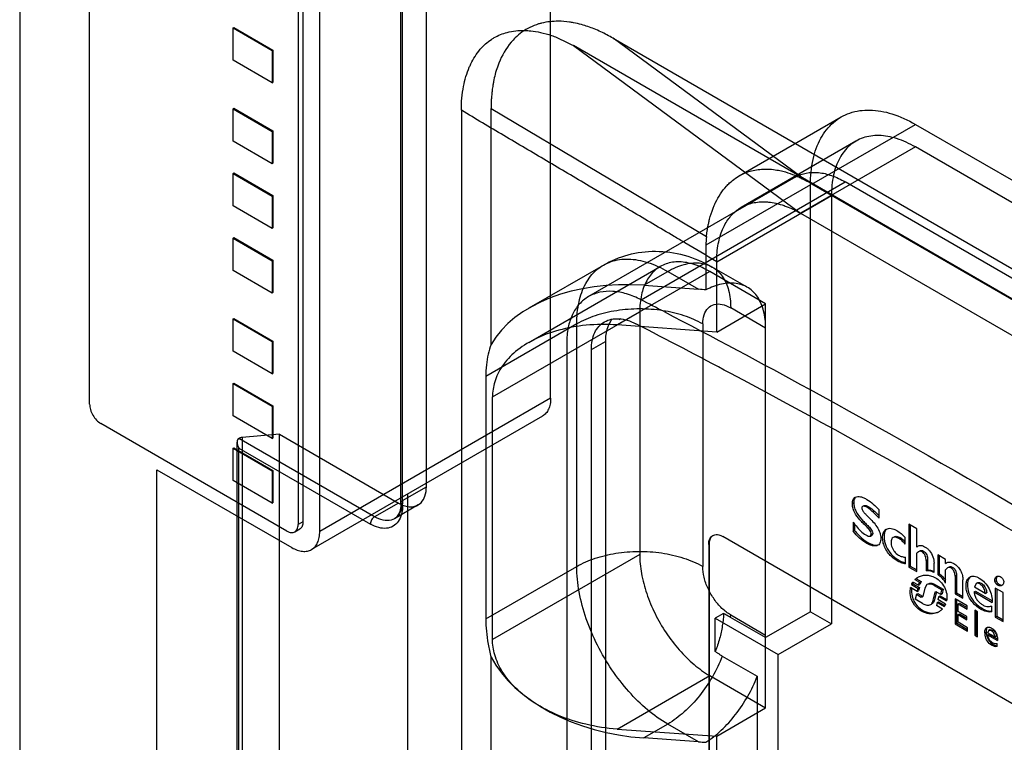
# Model space of a CAD drawing. Header units: millimetres. Extents: x 35 to 269, y 38 to 386.
# Tile 10 of 14: x 42 to 92, y 220 to 257. Entities that reach past the tile are written whole.
import ezdxf

# ---------------------------------------------------------------- set-up
doc = ezdxf.new("R2010")
doc.units = ezdxf.units.MM
doc.header["$LTSCALE"] = 27.53941
doc.layers.get('0').update_dxf_attribs({"linetype": 'CONTINUOUS'})

msp = doc.modelspace()

# ---------------------------------------------------------------- linework, layer by layer
at = {"color": 7, "linetype": 'Continuous'}
for p, q in [((42.221, 288.01), (42.221, 183.089)), ((69.056, 237.407), (69.056, 270.884)), ((45.757, 237.101), (45.757, 270.496)), ((62.776, 232.924), (62.776, 267.217)), ((61.486, 232.107), (61.486, 266.4)), ((61.574, 231.985), (61.574, 266.523)), ((56.293, 264.413), (56.293, 231.018)), ((56.54, 264.556), (56.54, 231.161)), ((57.389, 230.671), (57.389, 264.148)), ((53.005, 256.105), (53.04, 256.125)), ((53.005, 254.472), (53.005, 256.105)), ((53.005, 256.105), (54.985, 254.962)), ((53.04, 256.125), (55.02, 254.982)), ((72.211, 255.585), (114.152, 231.371)), ((82.003, 248.366), (72.211, 255.585)), ((54.985, 254.962), (55.02, 254.982)), ((54.985, 254.962), (54.985, 253.329)), ((55.02, 254.982), (55.02, 253.349)), ((113.328, 230.315), (70.206, 255.211)), ((70.207, 255.211), (81.691, 246.743)), ((54.985, 253.329), (53.005, 254.472)), ((54.985, 253.329), (55.02, 253.349)), ((53.005, 252.022), (53.04, 252.043)), ((53.005, 250.389), (53.005, 252.022)), ((53.005, 252.022), (54.985, 250.879)), ((53.04, 252.043), (55.02, 250.9)), ((64.544, 251.942), (64.544, 185.771)), ((66.046, 240.119), (66.046, 252.026)), ((66.046, 252.026), (76.931, 245.569)), ((78.578, 248.626), (83.739, 251.605)), ((54.985, 250.879), (55.02, 250.9)), ((54.985, 250.879), (54.985, 249.246)), ((55.02, 250.9), (55.02, 249.267)), ((82.264, 248.217), (87.489, 251.234)), ((87.489, 251.234), (118.956, 233.067)), ((54.985, 249.246), (53.005, 250.389)), ((84.489, 250.388), (78.691, 247.04)), ((87.489, 250.091), (81.691, 246.743)), ((118.956, 231.924), (87.489, 250.091)), ((54.985, 249.246), (55.02, 249.267)), ((53.005, 248.756), (53.04, 248.777)), ((53.005, 247.123), (53.005, 248.756)), ((53.005, 248.756), (54.985, 247.613)), ((53.04, 248.777), (55.02, 247.634)), ((81.441, 248.576), (70.974, 242.533)), ((73.626, 242.373), (83.941, 248.328)), ((115.761, 229.957), (83.941, 248.328)), ((82.186, 248.172), (76.905, 245.123)), ((82.186, 226.616), (82.186, 248.172)), ((113.73, 230.05), (82.264, 248.217)), ((54.985, 247.613), (55.02, 247.634)), ((54.985, 247.613), (54.985, 245.98)), ((55.02, 247.634), (55.02, 246.001)), ((77.448, 244.297), (83.247, 247.644)), ((83.247, 247.644), (83.247, 226.004)), ((54.985, 245.98), (53.005, 247.123)), ((81.691, 246.743), (113.157, 228.576)), ((54.985, 245.98), (55.02, 246.001)), ((53.005, 245.49), (53.04, 245.511)), ((53.005, 243.857), (53.005, 245.49)), ((53.005, 245.49), (54.985, 244.347)), ((53.04, 245.511), (55.02, 244.368)), ((76.905, 245.123), (76.905, 242.873)), ((54.985, 244.347), (55.02, 244.368)), ((54.985, 244.347), (54.985, 242.714)), ((55.02, 244.368), (55.02, 242.735)), ((54.985, 242.714), (53.005, 243.857)), ((67.961, 240.221), (74.595, 244.051)), ((67.971, 241.959), (71.723, 244.126)), ((78.991, 243.006), (77.223, 244.027)), ((77.448, 240.742), (77.448, 244.294)), ((77.094, 243.804), (72.411, 241.1)), ((73.758, 243.102), (74.973, 243.804)), ((74.973, 243.804), (76.531, 242.904)), ((79.923, 242.171), (77.094, 243.804)), ((73.758, 243.102), (76.531, 242.904)), ((54.985, 242.714), (55.02, 242.735)), ((77.448, 240.742), (79.923, 242.171)), ((79.923, 240.946), (78.155, 241.967)), ((79.923, 221.758), (79.923, 242.171)), ((53.005, 241.408), (53.04, 241.428)), ((53.005, 239.775), (53.005, 241.408)), ((53.005, 241.408), (54.985, 240.265)), ((53.04, 241.428), (55.02, 240.285)), ((66.117, 237.466), (73.559, 241.762)), ((73.559, 241.762), (73.559, 229.514)), ((70.377, 241.15), (65.781, 238.496)), ((70.377, 228.902), (70.377, 241.15)), ((77.448, 240.742), (72.412, 241.1)), ((76.741, 241.15), (76.741, 228.902)), ((54.985, 240.265), (55.02, 240.285)), ((54.985, 240.265), (54.985, 238.632)), ((55.02, 240.285), (55.02, 238.652)), ((69.869, 240.204), (69.869, 179.864)), ((71.114, 239.861), (71.821, 240.269)), ((71.821, 240.269), (71.821, 179.358)), ((54.985, 238.632), (53.005, 239.775)), ((71.114, 178.95), (71.114, 239.861)), ((54.985, 238.632), (55.02, 238.652)), ((65.781, 238.496), (65.781, 226.249)), ((53.005, 238.142), (53.04, 238.162)), ((53.005, 236.509), (53.005, 238.142)), ((53.005, 238.142), (54.985, 236.999)), ((53.04, 238.162), (55.02, 237.019)), ((69.056, 237.407), (57.389, 230.671)), ((66.117, 225.218), (66.117, 237.466)), ((54.985, 236.999), (55.02, 237.019)), ((54.985, 236.999), (54.985, 235.366)), ((55.02, 237.019), (55.02, 235.386)), ((54.985, 235.366), (53.005, 236.509)), ((68.642, 236.491), (56.975, 229.755)), ((55.727, 230.691), (46.323, 236.121)), ((55.351, 235.577), (53.47, 235.422)), ((53.47, 235.422), (53.47, 188.718)), ((54.985, 235.366), (55.02, 235.386)), ((55.351, 188.873), (55.351, 235.577)), ((55.351, 235.577), (61.362, 232.107)), ((53.005, 234.876), (53.04, 234.896)), ((53.04, 234.896), (55.02, 233.753)), ((53.213, 188.547), (53.213, 235.179)), ((60.159, 231.413), (53.301, 235.373)), ((53.005, 233.243), (53.005, 234.876)), ((53.005, 234.876), (54.985, 233.733)), ((53.301, 188.424), (53.301, 234.883)), ((53.301, 234.883), (59.947, 231.046)), ((49.156, 182.426), (49.156, 233.791)), ((49.156, 233.791), (55.975, 229.854)), ((54.985, 233.733), (55.02, 233.753)), ((54.985, 233.733), (54.985, 232.1)), ((55.02, 233.753), (55.02, 232.12)), ((54.985, 232.1), (53.005, 233.243)), ((61.574, 232.23), (62.776, 232.924)), ((61.844, 190.948), (61.844, 232.566)), ((54.985, 232.1), (55.02, 232.12)), ((61.362, 232.107), (60.159, 231.413)), ((62.362, 232.008), (61.159, 231.314)), ((84.307, 232.087), (84.378, 232.127)), ((84.893, 231.972), (84.822, 231.931)), ((85.064, 231.874), (85.135, 231.915)), ((85.659, 231.338), (85.659, 231.759)), ((56.54, 231.161), (56.293, 231.018)), ((84.345, 231.143), (84.345, 230.677)), ((84.416, 231.053), (84.416, 230.718)), ((87.163, 231.032), (87.163, 228.872)), ((87.562, 230.802), (87.163, 231.032)), ((87.234, 230.992), (87.234, 228.913)), ((56.127, 230.652), (56.375, 230.795)), ((102.502, 216.129), (77.754, 230.417)), ((84.416, 230.718), (84.345, 230.677)), ((85.222, 230.438), (85.264, 230.534)), ((85.223, 230.438), (85.293, 230.479)), ((85.264, 230.534), (85.335, 230.575)), ((85.335, 230.575), (85.293, 230.479)), ((87.562, 229.885), (87.562, 230.802)), ((77.046, 230.009), (77.068, 230.021)), ((77.046, 230.009), (77.046, 216.129)), ((77.068, 230.021), (77.068, 216.141)), ((85.023, 230.077), (85.093, 230.117)), ((86.655, 230.316), (86.726, 230.357)), ((86.979, 230.029), (86.979, 230.372)), ((87.562, 229.885), (87.613, 229.921)), ((73.559, 229.514), (66.117, 225.217)), ((87.646, 229.644), (87.562, 229.57)), ((87.562, 228.642), (87.562, 229.57)), ((87.828, 229.639), (87.899, 229.68)), ((88.621, 229.492), (88.621, 228.496)), ((89.019, 229.262), (88.621, 229.492)), ((88.691, 229.451), (88.691, 228.537)), ((86.626, 229.153), (86.697, 229.194)), ((86.999, 229.035), (86.999, 229.366)), ((88.034, 229.199), (88.105, 229.24)), ((88.034, 229.199), (88.034, 228.685)), ((88.105, 229.24), (88.105, 228.726)), ((88.432, 228.601), (88.432, 229.067)), ((89.019, 229.052), (89.019, 229.262)), ((89.019, 229.052), (89.061, 229.081)), ((65.781, 226.249), (70.377, 228.902)), ((87.163, 228.872), (87.234, 228.913)), ((87.163, 228.872), (87.562, 228.642)), ((87.234, 228.913), (87.562, 228.724)), ((88.105, 228.726), (88.034, 228.685)), ((88.691, 228.537), (88.621, 228.496)), ((89.019, 228.056), (89.019, 228.74)), ((89.496, 228.415), (89.567, 228.455)), ((89.567, 228.455), (89.567, 227.566)), ((87.298, 227.986), (87.369, 228.027)), ((87.298, 227.986), (87.632, 227.793)), ((87.651, 227.953), (87.369, 228.115)), ((87.369, 228.027), (87.703, 227.834)), ((87.47, 228.238), (87.541, 228.279)), ((87.47, 228.238), (87.706, 228.102)), ((87.541, 228.279), (87.776, 228.143)), ((87.625, 228.361), (87.647, 228.372)), ((87.651, 227.953), (87.706, 228.102)), ((87.651, 227.953), (87.722, 227.994)), ((87.706, 228.102), (87.776, 228.143)), ((87.776, 228.143), (87.722, 227.994)), ((88.077, 227.983), (87.962, 227.806)), ((88.441, 227.941), (88.512, 227.982)), ((88.441, 227.941), (88.827, 227.719)), ((88.512, 227.982), (88.897, 227.759)), ((89.496, 228.415), (89.496, 227.525)), ((89.894, 227.295), (89.894, 228.223)), ((90.558, 228.041), (90.473, 227.854)), ((90.629, 228.082), (90.558, 228.041)), ((91.511, 228.143), (91.582, 228.184)), ((87.578, 227.643), (87.25, 227.833)), ((87.545, 227.496), (87.48, 227.247)), ((87.545, 227.496), (87.616, 227.537)), ((87.545, 227.496), (87.787, 227.356)), ((87.578, 227.643), (87.632, 227.793)), ((87.578, 227.643), (87.649, 227.684)), ((87.616, 227.537), (87.857, 227.397)), ((87.632, 227.793), (87.703, 227.834)), ((87.703, 227.834), (87.649, 227.684)), ((87.962, 227.806), (87.862, 227.378)), ((88.365, 227.127), (88.492, 227.61)), ((88.553, 227.614), (88.436, 227.167)), ((88.492, 227.61), (88.51, 227.621)), ((88.777, 227.484), (88.544, 227.618)), ((88.674, 227.384), (88.745, 227.425)), ((88.745, 227.425), (89.071, 227.237)), ((88.777, 227.484), (88.827, 227.719)), ((88.777, 227.484), (88.848, 227.524)), ((88.827, 227.719), (88.897, 227.759)), ((88.897, 227.759), (88.848, 227.524)), ((89.496, 227.525), (89.567, 227.566)), ((89.496, 227.525), (89.894, 227.295)), ((89.567, 227.566), (89.894, 227.377)), ((90.464, 227.616), (90.535, 227.657)), ((90.464, 227.616), (91.375, 227.09)), ((91.023, 227.536), (90.473, 227.854)), ((90.535, 227.657), (91.358, 227.182)), ((91.023, 227.536), (91.094, 227.577)), ((91.529, 227.813), (91.529, 226.347)), ((91.927, 227.583), (91.529, 227.813)), ((91.6, 227.772), (91.6, 226.388)), ((91.927, 226.117), (91.927, 227.583)), ((87.856, 227.03), (87.48, 227.247)), ((87.857, 227.397), (87.787, 227.356)), ((88.436, 227.167), (88.365, 227.126)), ((88.596, 227.078), (88.55, 226.925)), ((88.853, 226.75), (88.55, 226.925)), ((88.596, 227.078), (88.667, 227.119)), ((88.596, 227.078), (88.95, 226.873)), ((88.674, 227.384), (88.631, 227.229)), ((89.018, 227.005), (88.631, 227.229)), ((88.667, 227.119), (88.98, 226.938)), ((88.674, 227.384), (89.066, 227.158)), ((89.496, 227.267), (89.496, 226.007)), ((90.114, 226.91), (89.496, 227.267)), ((89.567, 227.226), (89.567, 226.048)), ((89.651, 227.015), (89.722, 227.055)), ((89.651, 226.635), (89.651, 227.015)), ((89.651, 227.015), (90.114, 226.747)), ((89.722, 227.055), (90.114, 226.829)), ((77.798, 226.533), (77.378, 226.29)), ((78.155, 226.453), (79.923, 225.432)), ((82.186, 226.616), (79.921, 225.309)), ((82.186, 226.616), (83.247, 226.004)), ((88.658, 226.597), (88.677, 226.608)), ((88.677, 226.608), (88.658, 226.597)), ((90.098, 226.377), (89.651, 226.635)), ((89.651, 226.472), (89.722, 226.513)), ((89.651, 226.08), (89.651, 226.472)), ((89.651, 226.472), (90.098, 226.214)), ((89.722, 226.513), (90.098, 226.296)), ((90.114, 226.747), (90.114, 226.91)), ((90.492, 226.692), (90.492, 225.431)), ((90.634, 226.61), (90.492, 226.692)), ((90.563, 226.651), (90.563, 225.472)), ((90.634, 225.349), (90.634, 226.61)), ((90.787, 226.749), (90.858, 226.79)), ((91.353, 226.617), (91.353, 226.903)), ((77.378, 224.603), (77.378, 226.29)), ((77.378, 226.29), (80.56, 224.453)), ((79.921, 225.309), (78.154, 226.33)), ((80.56, 224.453), (83.247, 226.004)), ((89.496, 226.007), (89.567, 226.048)), ((89.496, 226.007), (90.128, 225.642)), ((89.567, 226.048), (90.128, 225.724)), ((90.128, 225.805), (89.651, 226.08)), ((90.098, 226.214), (90.098, 226.377)), ((91.529, 226.347), (91.6, 226.388)), ((91.529, 226.347), (91.927, 226.117)), ((91.6, 226.388), (91.927, 226.199)), ((90.128, 225.642), (90.128, 225.805)), ((90.492, 225.431), (90.563, 225.472)), ((90.492, 225.431), (90.634, 225.349)), ((90.563, 225.472), (90.634, 225.431)), ((90.998, 225.545), (91.069, 225.586)), ((91.14, 225.449), (91.21, 225.49)), ((91.14, 225.449), (91.645, 225.157)), ((91.201, 225.669), (91.143, 225.556)), ((91.504, 225.348), (91.143, 225.556)), ((91.272, 225.71), (91.201, 225.669)), ((91.336, 225.65), (91.201, 225.669)), ((91.21, 225.49), (91.629, 225.248)), ((91.272, 225.71), (91.407, 225.691)), ((91.336, 225.65), (91.407, 225.691)), ((91.345, 224.923), (91.416, 224.964)), ((91.504, 225.348), (91.574, 225.389)), ((91.632, 224.855), (91.632, 225.014)), ((80.56, 214.981), (80.56, 224.453)), ((66.046, 186.536), (66.046, 224.32)), ((77.731, 224.375), (79.499, 223.354)), ((72.412, 220.688), (77.095, 223.391)), ((77.095, 223.391), (79.923, 221.758)), ((79.499, 223.353), (79.499, 215.594)), ((77.448, 220.329), (79.923, 221.758)), ((72.412, 220.688), (77.448, 220.329)), ((74.973, 220.942), (73.758, 220.24)), ((76.531, 220.042), (74.973, 220.942)), ((76.531, 220.042), (73.758, 220.24)), ((77.448, 184.852), (77.448, 220.329))]:
    msp.add_line(p, q, dxfattribs=at)
for centre, radius, start, end in [((-113.454, -120.361), 408.136, 62.53419, 62.71751), ((73.115, 240.543), 1.006, 120.0069, 126.1173), ((-111.745, -118.417), 404.427, 61.99859, 62.76072), ((82.289, 228.378), 4.563, 44.8438, 45.0088), ((85.769, 228.988), 1.677, 43.7501, 45.6926), ((87.427, 230.58), 1.567, 229.9901, 235.0449), ((88, 227.754), 0.689, 150.1673, 152.4994), ((88.129, 227.578), 1.094, 35.2804, 38.1373), ((88.385, 227.654), 1.09, 197.3846, 204.0983), ((88.401, 227.661), 1.107, 204.1071, 210.0294), ((73.794, 226.454), 4.361, 358.368, 359.9908), ((75.586, 225.433), 4.337, 358.3636, 359.9952), ((91.699, 225.568), 0.701, 181.8501, 183.8661), ((91.745, 225.571), 0.747, 183.9065, 189.8008), ((91.788, 225.578), 0.791, 189.7609, 191.1747), ((91.778, 225.609), 0.709, 181.8608, 185.2517), ((91.832, 225.614), 0.764, 185.2837, 191.2165), ((91.876, 225.622), 0.808, 191.1748, 192.5891), ((91.265, 225.714), 0.177, 139.122, 141.9865), ((90.773, 225.183), 0.87, 11.8601, 13.8104), ((91.641, 225.203), 0.313, 263.2269, 268.2481)]:
    msp.add_arc(centre, radius, start, end, dxfattribs=at)
for centre, major_axis, ratio, start_param, end_param in [((86.403, 244.483), (6.709, -4.777), 0.105116, 2.308233, 2.358441), ((86.348, 244.451), (9.414, -1.149), 0.642948, -3.136443, -3.063261), ((73.758, 237.795), (8.158, -0.996), 0.642948, 1.649128, 2.878794), ((76.531, 239.23), (7.251, -0.692), 0.502757, 1.567168, 1.618759), ((73.758, 225.547), (8.158, -0.996), 0.642948, -2.722131, -1.492465), ((76.531, 223.717), (7.251, -0.692), 0.502757, -1.522833, -1.471242)]:
    msp.add_ellipse(centre, major_axis=major_axis, ratio=ratio, start_param=start_param, end_param=end_param, dxfattribs=at)
for points, knots in [([(72.211, 255.585), (72.11, 255.643), (71.905, 255.756), (71.588, 255.913), (71.161, 256.098), (70.704, 256.255), (70.284, 256.354), (69.894, 256.42), (69.35, 256.463), (68.82, 256.407), (68.345, 256.276), (68.003, 256.142), (67.602, 255.902), (67.291, 255.64), (66.844, 255.158), (66.554, 254.644), (66.299, 253.959), (66.2, 253.582), (66.139, 253.226), (66.112, 253.039), (66.087, 252.834), (66.069, 252.641), (66.058, 252.49), (66.051, 252.355), (66.051, 252.201), (66.041, 252.081), (66.046, 252.026)], [0, 0, 0, 0, 0.038005, 0.0762, 0.115603, 0.189499, 0.233608, 0.256201, 0.318596, 0.411006, 0.428088, 0.479247, 0.530107, 0.579894, 0.611566, 0.744186, 0.768136, 0.850197, 0.870639, 0.885986, 0.911723, 0.937922, 0.949446, 0.961122, 0.981777, 1, 1, 1, 1]), ([(64.544, 251.942), (64.544, 252.347), (64.606, 253.09), (64.823, 253.834), (65.085, 254.43), (65.268, 254.742), (65.636, 255.189), (65.898, 255.425), (66.356, 255.708), (66.907, 255.93), (67.547, 255.994), (68.113, 255.956), (68.572, 255.881), (69.011, 255.763), (69.571, 255.545), (69.924, 255.343), (70.207, 255.211)], [0, 0, 0, 0, 0.144717, 0.264127, 0.274288, 0.376974, 0.391258, 0.481025, 0.500575, 0.583345, 0.690201, 0.726647, 0.785738, 0.855683, 0.888474, 1, 1, 1, 1]), ([(77.448, 244.294), (76.91, 244.612), (76.195, 245.038), (74.762, 245.889), (73.686, 246.525), (72.251, 247.375), (70.817, 248.225), (68.846, 249.393), (66.695, 250.667), (65.261, 251.517), (64.544, 251.942)], [0, 0, 0, 0, 0.125017, 0.166486, 0.333231, 0.375068, 0.500001, 0.666648, 0.833323, 1, 1, 1, 1]), ([(82.186, 248.172), (82.186, 248.605), (82.259, 249.421), (82.642, 250.52), (83.288, 251.362), (84.175, 251.874), (85.228, 252.013), (86.371, 251.795), (87.114, 251.45), (87.489, 251.234)], [0, 0, 0, 0, 0.165154, 0.309737, 0.438589, 0.561415, 0.690266, 0.834848, 1, 1, 1, 1]), ([(87.489, 250.091), (87.189, 250.264), (86.595, 250.539), (85.681, 250.714), (84.839, 250.603), (84.13, 250.194), (83.612, 249.522), (83.306, 248.643), (83.247, 247.991), (83.247, 247.644)], [0, 0, 0, 0, 0.165171, 0.309776, 0.438651, 0.561488, 0.690331, 0.834885, 1, 1, 1, 1]), ([(76.931, 245.569), (76.929, 245.589), (76.934, 245.631), (76.953, 245.716), (76.963, 245.81), (76.977, 245.908), (76.997, 246.019), (77.025, 246.162), (77.058, 246.313), (77.092, 246.451), (77.165, 246.72), (77.265, 247.005), (77.505, 247.533), (77.76, 247.932), (78.134, 248.31), (78.492, 248.599), (78.877, 248.789), (79.38, 248.935), (79.801, 248.989), (80.233, 248.965), (80.538, 248.92), (80.861, 248.852), (81.212, 248.739), (81.535, 248.605), (81.774, 248.491), (81.927, 248.408), (82.003, 248.366)], [0, 0, 0, 0, 0.008245, 0.017315, 0.036666, 0.047592, 0.058622, 0.08373, 0.108386, 0.123176, 0.143036, 0.224539, 0.248741, 0.385267, 0.418346, 0.470518, 0.576692, 0.594377, 0.689015, 0.751761, 0.774241, 0.817761, 0.889594, 0.927409, 0.963848, 1, 1, 1, 1]), ([(81.441, 248.576), (81.606, 248.671), (81.985, 248.808), (82.614, 248.824), (83.285, 248.662), (83.721, 248.455), (83.941, 248.328)], [0, 0, 0, 0, 0.217775, 0.450931, 0.710225, 1, 1, 1, 1]), ([(77.448, 244.294), (77.448, 244.598), (77.493, 245.156), (77.654, 245.715), (77.85, 246.161), (77.988, 246.394), (78.266, 246.727), (78.464, 246.902), (78.807, 247.113), (79.218, 247.282), (79.697, 247.334), (80.121, 247.307), (80.466, 247.25), (80.794, 247.156), (81.215, 246.996), (81.488, 246.86), (81.691, 246.743)], [0, 0, 0, 0, 0.144951, 0.264419, 0.274555, 0.377086, 0.391371, 0.481016, 0.500561, 0.58326, 0.689916, 0.726301, 0.785475, 0.855752, 0.888339, 1, 1, 1, 1]), ([(70.377, 241.15), (70.377, 241.523), (70.44, 242.229), (70.77, 243.182), (71.331, 243.914), (72.103, 244.359), (73.017, 244.479), (74.007, 244.288), (74.65, 243.99), (74.973, 243.804)], [0, 0, 0, 0, 0.1644, 0.309074, 0.438347, 0.561657, 0.690929, 0.835602, 1, 1, 1, 1]), ([(71.723, 244.126), (72.114, 244.351), (72.972, 244.706), (74.378, 244.886), (75.845, 244.681), (76.777, 244.284), (77.223, 244.027)], [0, 0, 0, 0, 0.235547, 0.478235, 0.731158, 1, 1, 1, 1]), ([(77.094, 243.804), (76.844, 243.948), (76.349, 244.178), (75.587, 244.323), (74.885, 244.23), (74.294, 243.889), (73.863, 243.328), (73.608, 242.595), (73.559, 242.051), (73.559, 241.762)], [0, 0, 0, 0, 0.165142, 0.309715, 0.438564, 0.561393, 0.690252, 0.834841, 1, 1, 1, 1]), ([(74.973, 243.804), (75.232, 243.953), (75.745, 244.183), (76.539, 244.283), (77.252, 244.076), (77.788, 243.563), (78.098, 242.824), (78.155, 242.265), (78.155, 241.967)], [0, 0, 0, 0, 0.189943, 0.353618, 0.499997, 0.646377, 0.810055, 1, 1, 1, 1]), ([(79.923, 240.946), (79.923, 241.236), (79.869, 241.78), (79.578, 242.5), (79.079, 243.014), (78.41, 243.25), (77.651, 243.196), (77.155, 243.002), (76.905, 242.873)], [0, 0, 0, 0, 0.192163, 0.358007, 0.505928, 0.652014, 0.81331, 1, 1, 1, 1]), ([(70.975, 242.532), (70.8, 242.432), (70.473, 242.167), (70.123, 241.616), (69.911, 240.946), (69.869, 240.458), (69.869, 240.204)], [0, 0, 0, 0, 0.224194, 0.45976, 0.716547, 1, 1, 1, 1]), ([(73.626, 242.373), (73.393, 242.493), (72.928, 242.688), (72.218, 242.823), (71.552, 242.787), (71.151, 242.634), (70.975, 242.532)], [0, 0, 0, 0, 0.284926, 0.543381, 0.779085, 1, 1, 1, 1]), ([(76.741, 241.15), (76.447, 241.32), (75.788, 241.603), (74.711, 241.854), (73.559, 241.94), (72.407, 241.854), (71.331, 241.603), (70.671, 241.32), (70.377, 241.15)], [0, 0, 0, 0, 0.154291, 0.323201, 0.500001, 0.6768, 0.845709, 1, 1, 1, 1]), ([(76.741, 241.15), (76.741, 241.307), (76.776, 241.598), (76.978, 241.971), (77.327, 242.172), (77.75, 242.161), (78.019, 242.045), (78.155, 241.967)], [0, 0, 0, 0, 0.225515, 0.413837, 0.586199, 0.774512, 1, 1, 1, 1]), ([(71.775, 241.257), (71.88, 241.318), (72.121, 241.408), (72.52, 241.431), (72.946, 241.349), (73.225, 241.233), (73.365, 241.16)], [0, 0, 0, 0, 0.220684, 0.456113, 0.714775, 1, 1, 1, 1]), ([(72.162, 241.39), (72.147, 241.372), (72.088, 241.294), (72.038, 241.21), (72.005, 241.143)], [0, 0, 0, 0, 0.245025, 1, 1, 1, 1]), ([(74.786, 241.772), (77.252, 240.49), (86.884, 235.358), (96.304, 229.823), (103.17, 225.461)], [0, 0, 0, 0, 0.254691, 1, 1, 1, 1]), ([(72.411, 241.1), (71.891, 241.137), (70.895, 241.129), (69.481, 240.882), (68.269, 240.435), (67.293, 239.816), (66.597, 239.078), (66.199, 238.275), (66.117, 237.722), (66.117, 237.466)], [0, 0, 0, 0, 0.194216, 0.368671, 0.532035, 0.671647, 0.795276, 0.90469, 1, 1, 1, 1]), ([(71.114, 239.861), (71.114, 240.014), (71.139, 240.306), (71.265, 240.708), (71.476, 241.037), (71.671, 241.197), (71.775, 241.257)], [0, 0, 0, 0, 0.283748, 0.540709, 0.776015, 1, 1, 1, 1]), ([(72.005, 241.143), (71.974, 241.081), (71.86, 240.804), (71.821, 240.499), (71.821, 240.269)], [0, 0, 0, 0, 0.231991, 1, 1, 1, 1]), ([(66.046, 240.119), (65.986, 239.958), (65.886, 239.616), (65.799, 239.071), (65.781, 238.692), (65.781, 238.496)], [0, 0, 0, 0, 0.312148, 0.645367, 1, 1, 1, 1]), ([(105.68, 222.504), (103.486, 223.924), (94.482, 229.609), (85.226, 234.894), (78.131, 238.666)], [0, 0, 0, 0, 0.245368, 1, 1, 1, 1]), ([(69.056, 237.407), (69.056, 237.306), (69.041, 237.113), (68.963, 236.848), (68.831, 236.633), (68.708, 236.53), (68.642, 236.492)], [0, 0, 0, 0, 0.28954, 0.549117, 0.782255, 1, 1, 1, 1]), ([(45.757, 237.101), (45.757, 237.008), (45.792, 236.812), (45.913, 236.538), (46.09, 236.295), (46.242, 236.167), (46.323, 236.121)], [0, 0, 0, 0, 0.237241, 0.500001, 0.76276, 1, 1, 1, 1]), ([(53.47, 235.422), (53.449, 235.42), (53.409, 235.415), (53.352, 235.398), (53.316, 235.382), (53.301, 235.373)], [0, 0, 0, 0, 0.353706, 0.689871, 1, 1, 1, 1]), ([(53.301, 235.373), (53.272, 235.357), (53.223, 235.295), (53.206, 235.172), (53.23, 235.028), (53.273, 234.932), (53.301, 234.883)], [0, 0, 0, 0, 0.187322, 0.410642, 0.684792, 1, 1, 1, 1]), ([(61.362, 232.107), (61.498, 232.029), (61.767, 231.913), (62.19, 231.902), (62.539, 232.103), (62.741, 232.476), (62.776, 232.767), (62.776, 232.924)], [0, 0, 0, 0, 0.225513, 0.413833, 0.586196, 0.77451, 1, 1, 1, 1]), ([(84.307, 232.087), (84.307, 232.121), (84.312, 232.188), (84.337, 232.279), (84.381, 232.354), (84.424, 232.389), (84.447, 232.402)], [0, 0, 0, 0, 0.289355, 0.55044, 0.783054, 1, 1, 1, 1]), ([(84.463, 232.4), (84.449, 232.385), (84.392, 232.305), (84.378, 232.203), (84.378, 232.127)], [0, 0, 0, 0, 0.220653, 1, 1, 1, 1]), ([(84.447, 232.402), (84.485, 232.424), (84.581, 232.447), (84.731, 232.426), (84.886, 232.37), (85.104, 232.254), (85.372, 232.056), (85.563, 231.863), (85.659, 231.759)], [0, 0, 0, 0, 0.092625, 0.195824, 0.310876, 0.435623, 0.70703, 1, 1, 1, 1]), ([(61.574, 231.985), (61.574, 231.832), (61.544, 231.546), (61.385, 231.169), (61.112, 230.907), (60.748, 230.801), (60.342, 230.852), (60.08, 230.969), (59.947, 231.046)], [0, 0, 0, 0, 0.19042, 0.353953, 0.499993, 0.646033, 0.809569, 1, 1, 1, 1]), ([(61.574, 232.23), (61.574, 232.073), (61.539, 231.782), (61.338, 231.409), (60.988, 231.207), (60.564, 231.219), (60.295, 231.335), (60.159, 231.413)], [0, 0, 0, 0, 0.224847, 0.413547, 0.586457, 0.775155, 1, 1, 1, 1]), ([(61.486, 232.107), (61.486, 231.989), (61.466, 231.773), (61.36, 231.49), (61.231, 231.355), (61.159, 231.314)], [0, 0, 0, 0, 0.398585, 0.723676, 1, 1, 1, 1]), ([(61.574, 231.985), (61.549, 231.999), (61.506, 232.032), (61.477, 232.107), (61.506, 232.183), (61.549, 232.215), (61.574, 232.23)], [0, 0, 0, 0, 0.275377, 0.500001, 0.724625, 1, 1, 1, 1]), ([(85.264, 230.534), (85.264, 230.572), (85.238, 230.65), (85.174, 230.751), (85.094, 230.84), (84.987, 230.952), (84.849, 231.087), (84.629, 231.312), (84.434, 231.569), (84.324, 231.864), (84.307, 232.015), (84.307, 232.087)], [0, 0, 0, 0, 0.061479, 0.127205, 0.190983, 0.253105, 0.375898, 0.500122, 0.758355, 0.885464, 1, 1, 1, 1]), ([(84.378, 232.127), (84.378, 232.056), (84.395, 231.905), (84.505, 231.61), (84.7, 231.353), (84.919, 231.127), (85.058, 230.993), (85.165, 230.881), (85.245, 230.792), (85.309, 230.691), (85.335, 230.613), (85.335, 230.575)], [0, 0, 0, 0, 0.114536, 0.241645, 0.499878, 0.624102, 0.746895, 0.809017, 0.872795, 0.938521, 1, 1, 1, 1]), ([(84.822, 231.931), (84.808, 231.923), (84.79, 231.898), (84.786, 231.859), (84.79, 231.81), (84.814, 231.748), (84.858, 231.678), (84.909, 231.615), (84.981, 231.536), (85.072, 231.442), (85.184, 231.332), (85.332, 231.18), (85.509, 230.976), (85.651, 230.742), (85.72, 230.54), (85.744, 230.393), (85.746, 230.257), (85.725, 230.137), (85.677, 230.037), (85.624, 229.99), (85.596, 229.974)], [0, 0, 0, 0, 0.021464, 0.034794, 0.050079, 0.084329, 0.119882, 0.154932, 0.18937, 0.256601, 0.323393, 0.390683, 0.528742, 0.670322, 0.738757, 0.802364, 0.860476, 0.912585, 0.958381, 1, 1, 1, 1]), ([(85.064, 231.874), (85.024, 231.898), (84.951, 231.935), (84.855, 231.95), (84.822, 231.931)], [0, 0, 0, 0, 0.551176, 1, 1, 1, 1]), ([(84.893, 231.972), (84.914, 231.984), (84.97, 231.986), (85.019, 231.97), (85.045, 231.959)], [0, 0, 0, 0, 0.460514, 1, 1, 1, 1]), ([(85.045, 231.959), (85.053, 231.956), (85.084, 231.943), (85.113, 231.928), (85.135, 231.915)], [0, 0, 0, 0, 0.242339, 1, 1, 1, 1]), ([(85.135, 231.915), (85.203, 231.876), (85.336, 231.777), (85.455, 231.665), (85.515, 231.604)], [0, 0, 0, 0, 0.481037, 1, 1, 1, 1]), ([(60.159, 231.413), (60.129, 231.396), (60.072, 231.348), (60.006, 231.257), (59.96, 231.154), (59.947, 231.081), (59.947, 231.046)], [0, 0, 0, 0, 0.237217, 0.499998, 0.76278, 1, 1, 1, 1]), ([(85.659, 231.338), (85.565, 231.44), (85.382, 231.634), (85.176, 231.81), (85.064, 231.874)], [0, 0, 0, 0, 0.517574, 1, 1, 1, 1]), ([(56.127, 230.652), (56.154, 230.667), (56.203, 230.708), (56.255, 230.794), (56.287, 230.9), (56.293, 230.977), (56.293, 231.018)], [0, 0, 0, 0, 0.217783, 0.45091, 0.710297, 1, 1, 1, 1]), ([(56.54, 231.161), (56.54, 231.12), (56.534, 231.043), (56.503, 230.937), (56.45, 230.851), (56.401, 230.81), (56.375, 230.795)], [0, 0, 0, 0, 0.289703, 0.54909, 0.782217, 1, 1, 1, 1]), ([(84.345, 231.143), (84.393, 231.078), (84.576, 230.836), (84.792, 230.606), (84.987, 230.494)], [0, 0, 0, 0, 0.264507, 1, 1, 1, 1]), ([(55.727, 230.691), (55.762, 230.671), (55.832, 230.638), (55.939, 230.612), (56.04, 230.614), (56.101, 230.636), (56.127, 230.652)], [0, 0, 0, 0, 0.289702, 0.549088, 0.782216, 1, 1, 1, 1]), ([(56.975, 229.755), (57.041, 229.794), (57.164, 229.897), (57.295, 230.112), (57.373, 230.377), (57.389, 230.57), (57.389, 230.671)], [0, 0, 0, 0, 0.217745, 0.450883, 0.71046, 1, 1, 1, 1]), ([(77.046, 230.009), (77.046, 230.06), (77.054, 230.156), (77.093, 230.288), (77.159, 230.396), (77.221, 230.448), (77.254, 230.467)], [0, 0, 0, 0, 0.28954, 0.549117, 0.782255, 1, 1, 1, 1]), ([(77.203, 230.423), (77.157, 230.377), (77.085, 230.245), (77.068, 230.1), (77.068, 230.021)], [0, 0, 0, 0, 0.456261, 1, 1, 1, 1]), ([(77.254, 230.467), (77.287, 230.486), (77.362, 230.513), (77.488, 230.517), (77.622, 230.484), (77.71, 230.443), (77.754, 230.417)], [0, 0, 0, 0, 0.217746, 0.450884, 0.710461, 1, 1, 1, 1]), ([(85.023, 230.077), (84.898, 230.149), (84.647, 230.325), (84.448, 230.556), (84.345, 230.677)], [0, 0, 0, 0, 0.47625, 1, 1, 1, 1]), ([(84.416, 230.718), (84.48, 230.643), (84.605, 230.496), (84.745, 230.363), (84.819, 230.304)], [0, 0, 0, 0, 0.51106, 1, 1, 1, 1]), ([(84.987, 230.494), (85.026, 230.471), (85.097, 230.434), (85.19, 230.419), (85.223, 230.438)], [0, 0, 0, 0, 0.552213, 1, 1, 1, 1]), ([(86.626, 229.153), (86.553, 229.191), (86.407, 229.283), (86.206, 229.463), (86.031, 229.688), (85.903, 229.946), (85.837, 230.209), (85.83, 230.451), (85.879, 230.657), (85.968, 230.757), (86.019, 230.786)], [0, 0, 0, 0, 0.123217, 0.258429, 0.40402, 0.550722, 0.687927, 0.809415, 0.912504, 1, 1, 1, 1]), ([(86.023, 230.775), (85.991, 230.741), (85.937, 230.65), (85.904, 230.489), (85.906, 230.304), (85.941, 230.103), (86.015, 229.898), (86.159, 229.64), (86.309, 229.473), (86.42, 229.38)], [0, 0, 0, 0, 0.090035, 0.193549, 0.310862, 0.440338, 0.579892, 0.723865, 1, 1, 1, 1]), ([(86.019, 230.786), (86.054, 230.806), (86.136, 230.833), (86.272, 230.828), (86.414, 230.786), (86.506, 230.74), (86.553, 230.712)], [0, 0, 0, 0, 0.215102, 0.449888, 0.711783, 1, 1, 1, 1]), ([(86.463, 230.416), (86.482, 230.422), (86.575, 230.432), (86.664, 230.392), (86.726, 230.357)], [0, 0, 0, 0, 0.218915, 1, 1, 1, 1]), ([(86.553, 230.712), (86.63, 230.668), (86.777, 230.561), (86.913, 230.439), (86.979, 230.372)], [0, 0, 0, 0, 0.483293, 1, 1, 1, 1]), ([(84.819, 230.304), (84.841, 230.286), (84.929, 230.219), (85.022, 230.158), (85.093, 230.117)], [0, 0, 0, 0, 0.258413, 1, 1, 1, 1]), ([(85.596, 229.974), (85.559, 229.953), (85.468, 229.929), (85.323, 229.946), (85.172, 229.997), (85.073, 230.048), (85.023, 230.077)], [0, 0, 0, 0, 0.212851, 0.450067, 0.713759, 1, 1, 1, 1]), ([(85.093, 230.117), (85.178, 230.068), (85.34, 229.99), (85.528, 229.967), (85.607, 229.99)], [0, 0, 0, 0, 0.544371, 1, 1, 1, 1]), ([(86.36, 230.361), (86.334, 230.346), (86.287, 230.293), (86.261, 230.185), (86.26, 230.06), (86.286, 229.922), (86.341, 229.783), (86.448, 229.617), (86.56, 229.518), (86.641, 229.471)], [0, 0, 0, 0, 0.087411, 0.189975, 0.309062, 0.442064, 0.586149, 0.733355, 1, 1, 1, 1]), ([(86.655, 230.316), (86.629, 230.331), (86.578, 230.357), (86.481, 230.388), (86.4, 230.384), (86.36, 230.361)], [0, 0, 0, 0, 0.289631, 0.554215, 1, 1, 1, 1]), ([(86.979, 230.029), (86.931, 230.087), (86.83, 230.192), (86.715, 230.281), (86.655, 230.316)], [0, 0, 0, 0, 0.520368, 1, 1, 1, 1]), ([(86.726, 230.357), (86.734, 230.352), (86.771, 230.33), (86.805, 230.305), (86.831, 230.285)], [0, 0, 0, 0, 0.241765, 1, 1, 1, 1]), ([(86.831, 230.285), (86.84, 230.278), (86.878, 230.247), (86.914, 230.214), (86.94, 230.188)], [0, 0, 0, 0, 0.24461, 1, 1, 1, 1]), ([(87.613, 229.921), (87.637, 229.935), (87.671, 229.949), (87.707, 229.957), (87.716, 229.958)], [0, 0, 0, 0, 0.745269, 1, 1, 1, 1]), ([(87.716, 229.958), (87.754, 229.964), (87.84, 229.958), (87.965, 229.903), (88.091, 229.815), (88.252, 229.654), (88.395, 229.403), (88.432, 229.175), (88.432, 229.067)], [0, 0, 0, 0, 0.092479, 0.200771, 0.323409, 0.458428, 0.743225, 1, 1, 1, 1]), ([(55.975, 229.854), (56.062, 229.804), (56.237, 229.721), (56.505, 229.656), (56.757, 229.662), (56.909, 229.717), (56.975, 229.755)], [0, 0, 0, 0, 0.289539, 0.549116, 0.782254, 1, 1, 1, 1]), ([(70.377, 228.902), (70.671, 229.072), (71.316, 229.35), (72.369, 229.599), (73.501, 229.692), (74.655, 229.616), (75.756, 229.368), (76.436, 229.079), (76.741, 228.902)], [0, 0, 0, 0, 0.153917, 0.316483, 0.489654, 0.667485, 0.839823, 1, 1, 1, 1]), ([(73.559, 229.514), (73.559, 229.191), (73.628, 228.518), (73.893, 227.512), (74.313, 226.506), (74.866, 225.548), (75.528, 224.681), (76.267, 223.948), (76.815, 223.553), (77.095, 223.391)], [0, 0, 0, 0, 0.131926, 0.274567, 0.424082, 0.575955, 0.725463, 0.868091, 1, 1, 1, 1]), ([(86.641, 229.471), (86.698, 229.438), (86.816, 229.392), (86.94, 229.375), (86.999, 229.366)], [0, 0, 0, 0, 0.524326, 1, 1, 1, 1]), ([(87.828, 229.639), (87.798, 229.656), (87.734, 229.676), (87.671, 229.658), (87.646, 229.644)], [0, 0, 0, 0, 0.545199, 1, 1, 1, 1]), ([(87.716, 229.685), (87.741, 229.699), (87.805, 229.717), (87.869, 229.697), (87.899, 229.68)], [0, 0, 0, 0, 0.454801, 1, 1, 1, 1]), ([(88.034, 229.199), (88.034, 229.282), (88.016, 229.413), (87.931, 229.561), (87.863, 229.619), (87.828, 229.639)], [0, 0, 0, 0, 0.489239, 0.757719, 1, 1, 1, 1]), ([(87.899, 229.68), (87.934, 229.66), (88.001, 229.602), (88.087, 229.454), (88.105, 229.323), (88.105, 229.24)], [0, 0, 0, 0, 0.242281, 0.510761, 1, 1, 1, 1]), ([(86.529, 229.295), (86.543, 229.286), (86.597, 229.249), (86.654, 229.216), (86.697, 229.194)], [0, 0, 0, 0, 0.257489, 1, 1, 1, 1]), ([(86.999, 229.035), (86.937, 229.045), (86.808, 229.073), (86.687, 229.122), (86.626, 229.153)], [0, 0, 0, 0, 0.479341, 1, 1, 1, 1]), ([(86.697, 229.194), (86.722, 229.181), (86.819, 229.136), (86.922, 229.105), (86.999, 229.089)], [0, 0, 0, 0, 0.264429, 1, 1, 1, 1]), ([(89.137, 229.112), (89.159, 229.118), (89.206, 229.125), (89.308, 229.112), (89.383, 229.079), (89.432, 229.051)], [0, 0, 0, 0, 0.21803, 0.455602, 1, 1, 1, 1]), ([(89.432, 229.051), (89.5, 229.011), (89.632, 228.904), (89.784, 228.7), (89.876, 228.463), (89.894, 228.3), (89.894, 228.223)], [0, 0, 0, 0, 0.240203, 0.505588, 0.766459, 1, 1, 1, 1]), ([(74.973, 220.942), (74.613, 221.15), (73.915, 221.652), (72.972, 222.581), (72.122, 223.679), (71.396, 224.913), (70.833, 226.234), (70.471, 227.573), (70.377, 228.471), (70.377, 228.902)], [0, 0, 0, 0, 0.130663, 0.268864, 0.414772, 0.565503, 0.717969, 0.864444, 1, 1, 1, 1]), ([(78.155, 226.453), (77.996, 226.545), (77.69, 226.785), (77.305, 227.24), (76.998, 227.772), (76.796, 228.333), (76.741, 228.719), (76.741, 228.902)], [0, 0, 0, 0, 0.187717, 0.393743, 0.606294, 0.812306, 1, 1, 1, 1]), ([(87.647, 228.372), (87.709, 228.405), (87.847, 228.455), (88.077, 228.471), (88.327, 228.42), (88.587, 228.292), (88.832, 228.075), (89.015, 227.782), (89.097, 227.461), (89.086, 227.251), (89.066, 227.158)], [0, 0, 0, 0, 0.09283, 0.191224, 0.300075, 0.42526, 0.569534, 0.726779, 0.873969, 1, 1, 1, 1]), ([(88.432, 228.601), (88.399, 228.616), (88.271, 228.664), (88.134, 228.686), (88.034, 228.685)], [0, 0, 0, 0, 0.269735, 1, 1, 1, 1]), ([(88.105, 228.726), (88.131, 228.726), (88.242, 228.722), (88.352, 228.698), (88.432, 228.67)], [0, 0, 0, 0, 0.23626, 1, 1, 1, 1]), ([(89.019, 228.056), (88.973, 228.149), (88.848, 228.308), (88.699, 228.442), (88.621, 228.496)], [0, 0, 0, 0, 0.521064, 1, 1, 1, 1]), ([(88.691, 228.537), (88.745, 228.499), (88.851, 228.411), (88.945, 228.31), (88.989, 228.254)], [0, 0, 0, 0, 0.479818, 1, 1, 1, 1]), ([(89.12, 228.831), (89.091, 228.814), (89.057, 228.783), (89.027, 228.749), (89.019, 228.74)], [0, 0, 0, 0, 0.745658, 1, 1, 1, 1]), ([(89.496, 228.415), (89.496, 228.473), (89.485, 228.565), (89.438, 228.68), (89.382, 228.759), (89.314, 228.815), (89.244, 228.85), (89.176, 228.856), (89.137, 228.841), (89.12, 228.831)], [0, 0, 0, 0, 0.265367, 0.413753, 0.563232, 0.697888, 0.814637, 0.912035, 1, 1, 1, 1]), ([(89.191, 228.872), (89.208, 228.881), (89.247, 228.897), (89.315, 228.891), (89.384, 228.856), (89.453, 228.8), (89.509, 228.721), (89.556, 228.606), (89.567, 228.514), (89.567, 228.455)], [0, 0, 0, 0, 0.087965, 0.185363, 0.302112, 0.436768, 0.586247, 0.734633, 1, 1, 1, 1]), ([(87.298, 227.986), (87.303, 227.998), (87.323, 228.043), (87.349, 228.085), (87.369, 228.115)], [0, 0, 0, 0, 0.257373, 1, 1, 1, 1]), ([(87.47, 228.238), (87.482, 228.25), (87.53, 228.295), (87.582, 228.336), (87.625, 228.361)], [0, 0, 0, 0, 0.25284, 1, 1, 1, 1]), ([(88.441, 227.941), (88.41, 227.959), (88.346, 227.99), (88.25, 228.015), (88.157, 228.016), (88.101, 227.997), (88.077, 227.983)], [0, 0, 0, 0, 0.285588, 0.545702, 0.780926, 1, 1, 1, 1]), ([(88.148, 228.024), (88.172, 228.038), (88.228, 228.057), (88.32, 228.056), (88.417, 228.031), (88.48, 228), (88.512, 227.982)], [0, 0, 0, 0, 0.219074, 0.454299, 0.714414, 1, 1, 1, 1]), ([(90.787, 226.749), (90.639, 226.835), (90.429, 227.009), (90.218, 227.303), (90.103, 227.557), (90.048, 227.813), (90.049, 228.045), (90.102, 228.242), (90.188, 228.339), (90.238, 228.368)], [0, 0, 0, 0, 0.26415, 0.410677, 0.556478, 0.691347, 0.810537, 0.912561, 1, 1, 1, 1]), ([(90.177, 228.257), (90.152, 228.205), (90.122, 228.084), (90.117, 227.808), (90.221, 227.434), (90.489, 227.054), (90.733, 226.862), (90.858, 226.79)], [0, 0, 0, 0, 0.099031, 0.211995, 0.47334, 0.751071, 1, 1, 1, 1]), ([(90.278, 228.388), (90.268, 228.38), (90.226, 228.344), (90.194, 228.296), (90.177, 228.257)], [0, 0, 0, 0, 0.240354, 1, 1, 1, 1]), ([(90.238, 228.368), (90.269, 228.386), (90.343, 228.411), (90.466, 228.409), (90.594, 228.372), (90.678, 228.331), (90.721, 228.306)], [0, 0, 0, 0, 0.215783, 0.449874, 0.711327, 1, 1, 1, 1]), ([(91.023, 227.536), (91.018, 227.605), (90.994, 227.712), (90.929, 227.842), (90.863, 227.929), (90.785, 227.996), (90.706, 228.041), (90.628, 228.063), (90.578, 228.053), (90.558, 228.041)], [0, 0, 0, 0, 0.269641, 0.415928, 0.5604, 0.692927, 0.811082, 0.912765, 1, 1, 1, 1]), ([(90.629, 228.082), (90.648, 228.094), (90.699, 228.104), (90.776, 228.082), (90.856, 228.037), (90.933, 227.97), (91, 227.883), (91.065, 227.753), (91.088, 227.646), (91.094, 227.577)], [0, 0, 0, 0, 0.087235, 0.188918, 0.307074, 0.4396, 0.584072, 0.730359, 1, 1, 1, 1]), ([(90.721, 228.306), (90.82, 228.249), (91.012, 228.092), (91.227, 227.788), (91.356, 227.441), (91.379, 227.202), (91.375, 227.09)], [0, 0, 0, 0, 0.239401, 0.50589, 0.767828, 1, 1, 1, 1]), ([(91.511, 228.143), (91.497, 228.193), (91.494, 228.292), (91.557, 228.369), (91.591, 228.389)], [0, 0, 0, 0, 0.568629, 1, 1, 1, 1]), ([(91.866, 227.943), (91.841, 227.928), (91.777, 227.912), (91.671, 227.936), (91.569, 228.014), (91.524, 228.097), (91.511, 228.143)], [0, 0, 0, 0, 0.188613, 0.40797, 0.686422, 1, 1, 1, 1]), ([(91.627, 228.403), (91.607, 228.384), (91.574, 228.329), (91.569, 228.265), (91.573, 228.231)], [0, 0, 0, 0, 0.4504, 1, 1, 1, 1]), ([(91.582, 228.184), (91.601, 228.113), (91.682, 227.996), (91.817, 227.955), (91.871, 227.962)], [0, 0, 0, 0, 0.574783, 1, 1, 1, 1]), ([(91.591, 228.389), (91.616, 228.403), (91.679, 228.42), (91.786, 228.396), (91.887, 228.317), (91.933, 228.235), (91.946, 228.188)], [0, 0, 0, 0, 0.188575, 0.407757, 0.68629, 1, 1, 1, 1]), ([(91.946, 228.188), (91.96, 228.138), (91.962, 228.04), (91.9, 227.963), (91.866, 227.943)], [0, 0, 0, 0, 0.568407, 1, 1, 1, 1]), ([(87.314, 227.18), (87.267, 227.289), (87.211, 227.509), (87.227, 227.734), (87.25, 227.833)], [0, 0, 0, 0, 0.540708, 1, 1, 1, 1]), ([(87.307, 227.802), (87.301, 227.766), (87.286, 227.607), (87.308, 227.446), (87.345, 227.329)], [0, 0, 0, 0, 0.228501, 1, 1, 1, 1]), ([(88.507, 227.626), (88.509, 227.627), (88.522, 227.631), (88.535, 227.623), (88.544, 227.618)], [0, 0, 0, 0, 0.207628, 1, 1, 1, 1]), ([(90.464, 227.616), (90.468, 227.556), (90.489, 227.432), (90.569, 227.258), (90.688, 227.109), (90.826, 226.998), (90.966, 226.919), (91.142, 226.866), (91.274, 226.884), (91.353, 226.903)], [0, 0, 0, 0, 0.138491, 0.290829, 0.44066, 0.57765, 0.701344, 0.810725, 1, 1, 1, 1]), ([(88.658, 226.597), (88.565, 226.548), (88.342, 226.485), (87.968, 226.536), (87.581, 226.757), (87.383, 227.021), (87.314, 227.18)], [0, 0, 0, 0, 0.194675, 0.413457, 0.68079, 1, 1, 1, 1]), ([(87.442, 227.107), (87.518, 226.976), (87.709, 226.759), (88.057, 226.576), (88.389, 226.529), (88.591, 226.575), (88.678, 226.614)], [0, 0, 0, 0, 0.316089, 0.580833, 0.802, 1, 1, 1, 1]), ([(87.836, 227.353), (87.829, 227.349), (87.811, 227.345), (87.795, 227.352), (87.787, 227.356)], [0, 0, 0, 0, 0.448178, 1, 1, 1, 1]), ([(87.856, 227.03), (87.891, 227.01), (87.962, 226.975), (88.07, 226.945), (88.173, 226.942), (88.237, 226.962), (88.264, 226.978)], [0, 0, 0, 0, 0.284486, 0.543959, 0.77926, 1, 1, 1, 1]), ([(88.264, 226.978), (88.289, 226.993), (88.337, 227.035), (88.359, 227.095), (88.365, 227.126)], [0, 0, 0, 0, 0.474661, 1, 1, 1, 1]), ([(88.436, 227.167), (88.43, 227.136), (88.408, 227.076), (88.36, 227.034), (88.335, 227.019)], [0, 0, 0, 0, 0.525338, 1, 1, 1, 1]), ([(89.018, 227.005), (89.014, 226.993), (88.994, 226.948), (88.969, 226.905), (88.95, 226.873)], [0, 0, 0, 0, 0.25679, 1, 1, 1, 1]), ([(77.798, 226.533), (77.79, 226.319), (77.745, 225.892), (77.602, 225.246), (77.461, 224.82), (77.378, 224.604)], [0, 0, 0, 0, 0.323323, 0.648549, 1, 1, 1, 1]), ([(78.154, 226.33), (78.114, 226.352), (78.035, 226.398), (77.917, 226.466), (77.838, 226.511), (77.799, 226.533)], [0, 0, 0, 0, 0.336503, 0.669316, 1, 1, 1, 1]), ([(88.853, 226.75), (88.84, 226.736), (88.786, 226.683), (88.726, 226.636), (88.678, 226.608)], [0, 0, 0, 0, 0.25321, 1, 1, 1, 1]), ([(91.353, 226.617), (91.266, 226.593), (91.058, 226.605), (90.88, 226.695), (90.787, 226.749)], [0, 0, 0, 0, 0.45414, 1, 1, 1, 1]), ([(90.858, 226.79), (90.891, 226.771), (91.016, 226.702), (91.155, 226.652), (91.259, 226.644)], [0, 0, 0, 0, 0.271151, 1, 1, 1, 1]), ([(91.259, 226.644), (91.267, 226.643), (91.299, 226.641), (91.332, 226.642), (91.355, 226.645)], [0, 0, 0, 0, 0.256482, 1, 1, 1, 1]), ([(65.781, 226.249), (65.781, 226.042), (65.802, 225.618), (65.892, 224.973), (65.989, 224.54), (66.046, 224.32)], [0, 0, 0, 0, 0.317766, 0.651751, 1, 1, 1, 1]), ([(90.999, 225.603), (91.002, 225.648), (91.014, 225.731), (91.067, 225.803), (91.099, 225.821)], [0, 0, 0, 0, 0.546184, 1, 1, 1, 1]), ([(91.079, 225.717), (91.077, 225.707), (91.07, 225.663), (91.068, 225.619), (91.069, 225.586)], [0, 0, 0, 0, 0.237128, 1, 1, 1, 1]), ([(91.126, 225.823), (91.12, 225.816), (91.098, 225.784), (91.086, 225.746), (91.079, 225.717)], [0, 0, 0, 0, 0.234563, 1, 1, 1, 1]), ([(91.087, 225.446), (91.109, 225.346), (91.187, 225.159), (91.332, 225.012), (91.416, 224.964)], [0, 0, 0, 0, 0.514809, 1, 1, 1, 1]), ([(91.099, 225.821), (91.125, 225.836), (91.193, 225.85), (91.257, 225.83), (91.289, 225.815)], [0, 0, 0, 0, 0.459335, 1, 1, 1, 1]), ([(91.14, 225.449), (91.148, 225.38), (91.177, 225.274), (91.257, 225.156), (91.351, 225.07), (91.479, 225.006), (91.586, 225.006), (91.632, 225.014)], [0, 0, 0, 0, 0.285269, 0.435631, 0.57473, 0.80822, 1, 1, 1, 1]), ([(91.322, 225.799), (91.379, 225.768), (91.487, 225.68), (91.559, 225.56), (91.586, 225.493)], [0, 0, 0, 0, 0.470513, 1, 1, 1, 1]), ([(91.504, 225.348), (91.501, 225.407), (91.479, 225.499), (91.408, 225.596), (91.361, 225.636), (91.336, 225.65)], [0, 0, 0, 0, 0.495077, 0.760099, 1, 1, 1, 1]), ([(91.407, 225.691), (91.432, 225.676), (91.48, 225.636), (91.517, 225.586), (91.531, 225.557)], [0, 0, 0, 0, 0.475408, 1, 1, 1, 1]), ([(91.531, 225.557), (91.539, 225.543), (91.562, 225.49), (91.573, 225.431), (91.574, 225.389)], [0, 0, 0, 0, 0.264869, 1, 1, 1, 1]), ([(91.586, 225.493), (91.596, 225.468), (91.607, 225.434), (91.616, 225.399), (91.618, 225.391)], [0, 0, 0, 0, 0.754518, 1, 1, 1, 1]), ([(72.412, 220.688), (71.883, 220.725), (70.874, 220.88), (69.46, 221.332), (68.255, 221.952), (67.288, 222.706), (66.601, 223.533), (66.204, 224.383), (66.117, 224.957), (66.117, 225.218)], [0, 0, 0, 0, 0.189086, 0.362112, 0.527041, 0.669677, 0.79637, 0.906802, 1, 1, 1, 1]), ([(91.345, 224.923), (91.259, 224.973), (91.11, 225.126), (91.033, 225.322), (91.012, 225.425)], [0, 0, 0, 0, 0.487131, 1, 1, 1, 1]), ([(91.416, 224.964), (91.432, 224.955), (91.49, 224.923), (91.555, 224.898), (91.604, 224.892)], [0, 0, 0, 0, 0.269702, 1, 1, 1, 1]), ([(91.625, 225.362), (91.629, 225.344), (91.641, 225.277), (91.645, 225.208), (91.645, 225.157)], [0, 0, 0, 0, 0.261862, 1, 1, 1, 1]), ([(77.731, 224.375), (77.691, 224.398), (77.612, 224.446), (77.494, 224.522), (77.416, 224.576), (77.378, 224.603)], [0, 0, 0, 0, 0.327157, 0.660548, 1, 1, 1, 1]), ([(91.632, 224.855), (91.588, 224.847), (91.484, 224.849), (91.392, 224.896), (91.345, 224.923)], [0, 0, 0, 0, 0.454478, 1, 1, 1, 1]), ([(77.731, 224.375), (77.591, 224.014), (77.255, 223.314), (76.608, 222.36), (75.852, 221.548), (75.272, 221.114), (74.973, 220.942)], [0, 0, 0, 0, 0.259242, 0.51821, 0.769269, 1, 1, 1, 1]), ([(76.905, 220.021), (77.183, 220.198), (77.723, 220.628), (78.433, 221.416), (79.043, 222.334), (79.365, 223.007), (79.499, 223.353)], [0, 0, 0, 0, 0.230477, 0.48017, 0.73983, 1, 1, 1, 1])]:
    msp.add_open_spline(points, degree=3, knots=knots, dxfattribs=at)
for points in [[(85.524, 231.595), (85.57, 231.549), (85.615, 231.502), (85.659, 231.454)], [(86.431, 230.402), (86.441, 230.408), (86.452, 230.413), (86.463, 230.416)], [(89.061, 229.08), (89.085, 229.094), (89.11, 229.105), (89.137, 229.112)], [(87.389, 228.072), (87.382, 228.057), (87.375, 228.042), (87.369, 228.027)], [(87.598, 228.331), (87.578, 228.315), (87.559, 228.297), (87.541, 228.279)], [(91.573, 228.231), (91.574, 228.216), (91.578, 228.2), (91.582, 228.184)], [(88.492, 227.61), (88.496, 227.616), (88.5, 227.622), (88.507, 227.626)], [(87.862, 227.378), (87.854, 227.369), (87.846, 227.359), (87.836, 227.353)], [(90.998, 225.545), (90.998, 225.564), (90.998, 225.583), (90.999, 225.603)], [(91.289, 225.815), (91.3, 225.81), (91.311, 225.805), (91.322, 225.799)]]:
    msp.add_open_spline(points, degree=3, dxfattribs=at)

doc.saveas('drawing.dxf')
